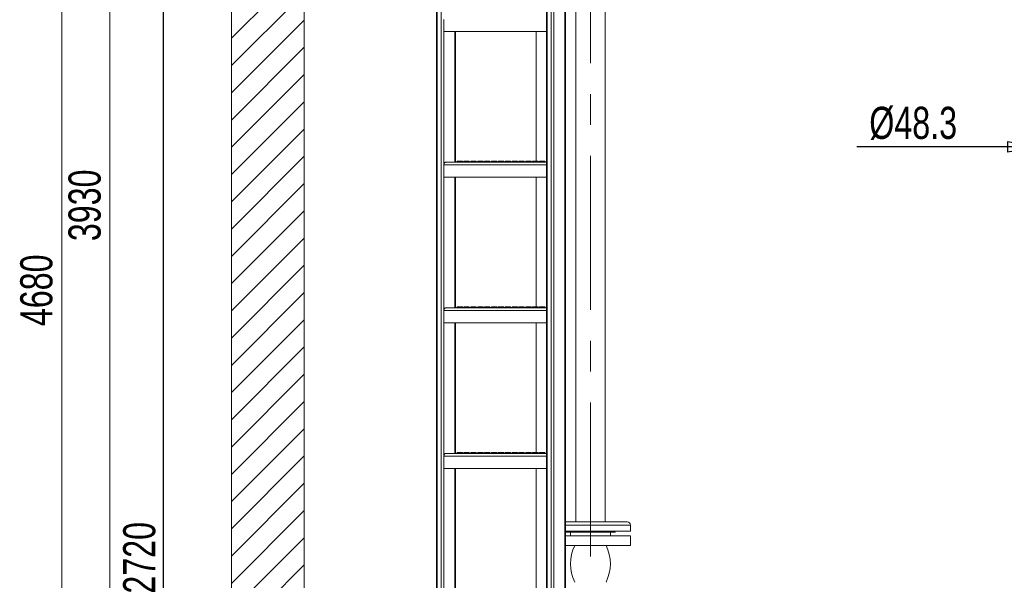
# Model space of a CAD drawing. Header units: millimetres. Extents: x 42 to 14105, y 484 to 9997.
# Tile 34 of 132: x 4119 to 6146, y 5734 to 6889. Entities that reach past the tile are written whole.
import ezdxf

# ---------------------------------------------------------------- set-up
doc = ezdxf.new("R2010")
doc.units = ezdxf.units.MM
doc.header["$LTSCALE"] = 25
doc.header["$PDSIZE"] = -1
doc.linetypes.add('CENTERX2', pattern=[20.32, 12.7, -2.54, 2.54, -2.54])
doc.styles.add('SLDTEXTSTYLE0', font='TXT', dxfattribs={"width": 0.75})
doc.dimstyles.new('SLDDIMSTYLE1', dxfattribs={"dimtxt": 66.145833, "dimasz": 66.145833, "dimexe": 0, "dimexo": 0.0625, "dimgap": 16.536458, "dimtad": 1, "dimdec": 0, "dimrnd": 1e-09, "dimzin": 12, "dimdsep": 46, "dimtxsty": 'SLDTEXTSTYLE0', "dimblk1": 'CLOSED', "dimblk2": 'CLOSED', "dimsah": 1, "dimcen": 0.09, "dimadec": 0, "dimazin": 3, "dimtfac": 1, "dimtdec": 0, "dimtofl": 0, "dimtmove": 0, "dimatfit": 3, "dimldrblk": 'CLOSED', "dimfxl": 1, "dimfrac": 2, "dimtolj": 1, "dimtzin": 12, "dimarcsym": 0})
doc.dimstyles.new('SLDDIMSTYLE3', dxfattribs={"dimtxt": 66.145833, "dimasz": 66.145833, "dimexe": 0, "dimexo": 0.0625, "dimgap": 16.536458, "dimtad": 1, "dimrnd": 1e-09, "dimzin": 12, "dimdsep": 46, "dimtxsty": 'SLDTEXTSTYLE0', "dimblk1": 'CLOSED', "dimblk2": 'CLOSED', "dimsah": 1, "dimcen": 0.09, "dimadec": 0, "dimazin": 3, "dimtfac": 1, "dimtmove": 0, "dimatfit": 0, "dimldrblk": 'CLOSED', "dimfxl": 1, "dimfrac": 2, "dimtolj": 1, "dimtzin": 12, "dimarcsym": 0})

# ---------------------------------------------------------------- blocks, each defined once
blk = doc.blocks.new('SW_HATCH_0')
at = {"color": 0, "linetype": 'Continuous', "lineweight": 0}
for p, q in [((-2000, 2770.8), (-2150, 2620.8)), ((-2000, 2714.6), (-2150, 2564.6)), ((-2000, 2658.5), (-2150, 2508.5)), ((-2000, 2602.4), (-2150, 2452.4)), ((-2000, 2546.3), (-2150, 2396.3)), ((-2000, 2490.1), (-2150, 2340.1)), ((-2000, 2434), (-2150, 2284)), ((-2000, 2377.9), (-2150, 2227.9)), ((-2000, 2321.7), (-2150, 2171.7)), ((-2000, 2265.6), (-2150, 2115.6)), ((-2000, 2209.5), (-2150, 2059.5)), ((-2000, 2153.4), (-2150, 2003.4)), ((-2000, 2097.2), (-2150, 1947.2)), ((-2000, 2041.1), (-2150, 1891.1)), ((-2000, 1985), (-2150, 1835)), ((-2000, 1928.9), (-2150, 1778.9)), ((-2000, 1872.7), (-2150, 1722.7)), ((-2000, 1816.6), (-2150, 1666.6)), ((-2000, 1760.5), (-2150, 1610.5)), ((-2000, 1704.4), (-2150, 1554.4)), ((-2000, 1648.2), (-2150, 1498.2)), ((-2000, 1592.1), (-2150, 1442.1)), ((-2000, 1536), (-2150, 1386))]:
    blk.add_line(p, q, dxfattribs=at)
blk = doc.blocks.new('_CLOSED')
at = {"color": 0, "linetype": 'ByBlock', "lineweight": -2}
for p, q in [((-1, 0.166667), (0, 0)), ((-1, 0.166667), (-1, -0.166667)), ((0, 0), (-1, -0.166667)), ((0, 0), (-1, 0))]:
    blk.add_line(p, q, dxfattribs=at)
blk = doc.blocks.new('_D_2')
at = {"color": 7, "linetype": 'Continuous', "lineweight": 0}
for p, q in [((4529.9, 8495.7), (4279.9, 8495.7)), ((4304.9, 8495.7), (4304.9, 4565.7)), ((4679.9, 4565.7), (4279.9, 4565.7))]:
    blk.add_line(p, q, dxfattribs=at)
at = {"color": 7, "linetype": 'Continuous', "lineweight": 0, "xscale": 66.14583333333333, "yscale": 66.14583333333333}
for p, rotation in [((4304.9, 8495.7, 359.8), 90.0000000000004), ((4304.9, 4565.7, 359.8), 270.0000000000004)]:
    blk.add_blockref('_CLOSED', p, dxfattribs=dict(at, rotation=rotation))
at = {"color": 7, "linetype": 'Continuous', "lineweight": 0, "insert": (4219.6, 6432.9), "char_height": 66.15, "attachment_point": 1, "rotation": 90, "style": 'SLDTEXTSTYLE0'}
blk.add_mtext('3930', dxfattribs=at)
blk = doc.blocks.new('_D_3')
at = {"color": 7, "linetype": 'Continuous', "lineweight": 0}
for p, q in [((4529.9, 8695.7), (4180.6, 8695.7)), ((4205.6, 8695.7), (4205.6, 4015.7)), ((4529.9, 4015.7), (4180.6, 4015.7))]:
    blk.add_line(p, q, dxfattribs=at)
at = {"color": 7, "linetype": 'Continuous', "lineweight": 0, "xscale": 66.14583333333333, "yscale": 66.14583333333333}
for p, rotation in [((4205.6, 8695.7, 359.8), 90.0000000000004), ((4205.6, 4015.7, 359.8), 270.0000000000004)]:
    blk.add_blockref('_CLOSED', p, dxfattribs=dict(at, rotation=rotation))
at = {"color": 7, "linetype": 'Continuous', "lineweight": 0, "insert": (4120.3, 6257.9), "char_height": 66.15, "attachment_point": 1, "rotation": 90, "style": 'SLDTEXTSTYLE0'}
blk.add_mtext('4680', dxfattribs=at)
blk = doc.blocks.new('_D_6')
at = {"color": 0, "linetype": 'Continuous', "lineweight": -2}
for p, q in [((4584.8, 7285.7), (4414.8, 7285.7)), ((4414.8, 7219.5), (4414.8, 4631.8)), ((4704.8, 4565.7), (4414.8, 4565.7))]:
    blk.add_line(p, q, dxfattribs=at)
at = {"layer": 'Defpoints', "color": 0}
for p in [(4584.9, 7285.7), (4414.8, 4565.7), (4704.9, 4565.7)]:
    blk.add_point(p, dxfattribs=at)
at = {"color": 0, "linetype": 'ByBlock', "lineweight": -2, "xscale": 66.14583333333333, "yscale": 66.14583333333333, "zscale": 66.14583333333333}
for p, rotation in [((4414.8, 7285.7), 90.00000000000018), ((4414.8, 4565.7), 270.0000000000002)]:
    blk.add_blockref('_CLOSED', p, dxfattribs=dict(at, rotation=rotation))
at = {"color": 0, "lineweight": 0, "insert": (4332.1, 5780.7), "char_height": 66.15, "attachment_point": 2, "rotation": 90, "style": 'SLDTEXTSTYLE0'}
blk.add_mtext('\\A1;2720', dxfattribs=at)
blk = doc.blocks.new('_D_8')
at = {"color": 0, "linetype": 'Continuous', "lineweight": -2}
for p, q in [((6152.6, 6627), (5842.4, 6627)), ((6218.7, 6351.4), (6218.7, 6627)), ((6218.7, 6627), (6267, 6627)), ((6267, 6351.4), (6267, 6627)), ((6333.2, 6627), (6399.3, 6627))]:
    blk.add_line(p, q, dxfattribs=at)
at = {"layer": 'Defpoints', "color": 0}
for p in [(6267, 6627), (6218.7, 6351.3), (6267, 6351.3)]:
    blk.add_point(p, dxfattribs=at)
at = {"color": 0, "linetype": 'ByBlock', "lineweight": -2, "xscale": 66.14583333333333, "yscale": 66.14583333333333, "zscale": 66.14583333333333}
blk.add_blockref('_CLOSED', (6218.7, 6627), dxfattribs=at)
at = {"color": 0, "linetype": 'ByBlock', "lineweight": -2, "xscale": 66.14583333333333, "yscale": 66.14583333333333, "zscale": 66.14583333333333, "rotation": 180}
blk.add_blockref('_CLOSED', (6267, 6627), dxfattribs=at)
at = {"color": 0, "lineweight": 0, "insert": (5958.2, 6709.7), "char_height": 66.146, "attachment_point": 2, "style": 'SLDTEXTSTYLE0'}
blk.add_mtext('\\A1;%%c48.3', dxfattribs=at)

msp = doc.modelspace()

# ---------------------------------------------------------------- linework, layer by layer
at = {"color": 7, "linetype": 'Continuous', "lineweight": 15}
for p, q in [((4977.135, 7820.951), (4977.135, 4965.688)), ((5203.409, 7820.951), (5203.409, 4965.688)), ((5242.522, 4745.688), (5242.522, 7820.951)), ((4554.881, 7234.188), (4554.881, 4165.688)), ((4704.881, 7234.188), (4704.881, 4165.688)), ((5263.731, 7209.688), (5263.731, 5854.838)), ((5324.031, 5854.838), (5324.031, 7209.688)), ((4992.095, 6864.688), (4992.095, 6889.788)), ((5203.409, 6864.688), (4992.095, 6864.688)), ((5016.247, 6595.688), (5016.247, 6864.688)), ((5182.342, 6864.688), (5182.342, 6597.474)), ((4992.095, 6564.688), (4992.095, 6589.788)), ((5203.409, 6595.688), (4996.267, 6595.688)), ((5020.041, 6597.474), (5019.442, 6596.76)), ((5020.041, 6597.474), (5029.91, 6597.474)), ((5030.509, 6596.76), (5029.91, 6597.474)), ((5034.183, 6597.474), (5033.584, 6596.76)), ((5034.183, 6597.474), (5044.052, 6597.474)), ((5044.651, 6596.76), (5044.052, 6597.474)), ((5048.325, 6597.474), (5047.726, 6596.76)), ((5048.325, 6597.474), (5058.194, 6597.474)), ((5058.793, 6596.76), (5058.194, 6597.474)), ((5062.467, 6597.474), (5061.868, 6596.76)), ((5062.467, 6597.474), (5072.336, 6597.474)), ((5072.935, 6596.76), (5072.336, 6597.474)), ((5076.61, 6597.474), (5076.011, 6596.76)), ((5076.61, 6597.474), (5086.478, 6597.474)), ((5087.077, 6596.76), (5086.478, 6597.474)), ((5090.752, 6597.474), (5090.153, 6596.76)), ((5090.752, 6597.474), (5100.62, 6597.474)), ((5101.219, 6596.76), (5100.62, 6597.474)), ((5104.894, 6597.474), (5104.295, 6596.76)), ((5104.894, 6597.474), (5114.763, 6597.474)), ((5115.362, 6596.76), (5114.763, 6597.474)), ((5119.036, 6597.474), (5118.437, 6596.76)), ((5119.036, 6597.474), (5128.905, 6597.474)), ((5129.504, 6596.76), (5128.905, 6597.474)), ((5133.178, 6597.474), (5132.579, 6596.76)), ((5133.178, 6597.474), (5143.047, 6597.474)), ((5143.646, 6596.76), (5143.047, 6597.474)), ((5147.32, 6597.474), (5146.721, 6596.76)), ((5147.32, 6597.474), (5157.189, 6597.474)), ((5157.788, 6596.76), (5157.189, 6597.474)), ((5161.462, 6597.474), (5160.863, 6596.76)), ((5161.462, 6597.474), (5171.331, 6597.474)), ((5171.93, 6596.76), (5171.331, 6597.474)), ((5175.605, 6597.474), (5175.005, 6596.76)), ((5175.605, 6597.474), (5185.473, 6597.474)), ((5186.072, 6596.76), (5185.473, 6597.474)), ((5189.747, 6597.474), (5189.148, 6596.76)), ((5189.747, 6597.474), (5199.615, 6597.474)), ((5200.214, 6596.76), (5199.615, 6597.474)), ((5203.409, 6564.688), (4992.095, 6564.688)), ((5016.247, 6295.688), (5016.247, 6564.688)), ((5182.342, 6564.688), (5182.342, 6297.474)), ((4992.095, 6264.688), (4992.095, 6289.788)), ((5203.409, 6295.688), (4996.267, 6295.688)), ((5020.041, 6297.474), (5019.442, 6296.76)), ((5020.041, 6297.474), (5029.91, 6297.474)), ((5030.509, 6296.76), (5029.91, 6297.474)), ((5034.183, 6297.474), (5033.584, 6296.76)), ((5034.183, 6297.474), (5044.052, 6297.474)), ((5044.651, 6296.76), (5044.052, 6297.474)), ((5048.325, 6297.474), (5047.726, 6296.76)), ((5048.325, 6297.474), (5058.194, 6297.474)), ((5058.793, 6296.76), (5058.194, 6297.474)), ((5062.467, 6297.474), (5061.868, 6296.76)), ((5062.467, 6297.474), (5072.336, 6297.474)), ((5072.935, 6296.76), (5072.336, 6297.474)), ((5076.61, 6297.474), (5076.011, 6296.76)), ((5076.61, 6297.474), (5086.478, 6297.474)), ((5087.077, 6296.76), (5086.478, 6297.474)), ((5090.752, 6297.474), (5090.153, 6296.76)), ((5090.752, 6297.474), (5100.62, 6297.474)), ((5101.219, 6296.76), (5100.62, 6297.474)), ((5104.894, 6297.474), (5104.295, 6296.76)), ((5104.894, 6297.474), (5114.763, 6297.474)), ((5115.362, 6296.76), (5114.763, 6297.474)), ((5119.036, 6297.474), (5118.437, 6296.76)), ((5119.036, 6297.474), (5128.905, 6297.474)), ((5129.504, 6296.76), (5128.905, 6297.474)), ((5133.178, 6297.474), (5132.579, 6296.76)), ((5133.178, 6297.474), (5143.047, 6297.474)), ((5143.646, 6296.76), (5143.047, 6297.474)), ((5147.32, 6297.474), (5146.721, 6296.76)), ((5147.32, 6297.474), (5157.189, 6297.474)), ((5157.788, 6296.76), (5157.189, 6297.474)), ((5161.462, 6297.474), (5160.863, 6296.76)), ((5161.462, 6297.474), (5171.331, 6297.474)), ((5171.93, 6296.76), (5171.331, 6297.474)), ((5175.605, 6297.474), (5175.005, 6296.76)), ((5175.605, 6297.474), (5185.473, 6297.474)), ((5186.072, 6296.76), (5185.473, 6297.474)), ((5189.747, 6297.474), (5189.148, 6296.76)), ((5189.747, 6297.474), (5199.615, 6297.474)), ((5200.214, 6296.76), (5199.615, 6297.474)), ((5203.409, 6264.688), (4992.095, 6264.688)), ((5016.247, 5995.688), (5016.247, 6264.688)), ((5182.342, 6264.688), (5182.342, 5997.474)), ((4992.095, 5964.688), (4992.095, 5989.788)), ((5203.409, 5995.688), (4996.267, 5995.688)), ((5020.041, 5997.474), (5019.442, 5996.76)), ((5020.041, 5997.474), (5029.91, 5997.474)), ((5030.509, 5996.76), (5029.91, 5997.474)), ((5034.183, 5997.474), (5033.584, 5996.76)), ((5034.183, 5997.474), (5044.052, 5997.474)), ((5044.651, 5996.76), (5044.052, 5997.474)), ((5048.325, 5997.474), (5047.726, 5996.76)), ((5048.325, 5997.474), (5058.194, 5997.474)), ((5058.793, 5996.76), (5058.194, 5997.474)), ((5062.467, 5997.474), (5061.868, 5996.76)), ((5062.467, 5997.474), (5072.336, 5997.474)), ((5072.935, 5996.76), (5072.336, 5997.474)), ((5076.61, 5997.474), (5076.011, 5996.76)), ((5076.61, 5997.474), (5086.478, 5997.474)), ((5087.077, 5996.76), (5086.478, 5997.474)), ((5090.752, 5997.474), (5090.153, 5996.76)), ((5090.752, 5997.474), (5100.62, 5997.474)), ((5101.219, 5996.76), (5100.62, 5997.474)), ((5104.894, 5997.474), (5104.295, 5996.76)), ((5104.894, 5997.474), (5114.763, 5997.474)), ((5115.362, 5996.76), (5114.763, 5997.474)), ((5119.036, 5997.474), (5118.437, 5996.76)), ((5119.036, 5997.474), (5128.905, 5997.474)), ((5129.504, 5996.76), (5128.905, 5997.474)), ((5133.178, 5997.474), (5132.579, 5996.76)), ((5133.178, 5997.474), (5143.047, 5997.474)), ((5143.646, 5996.76), (5143.047, 5997.474)), ((5147.32, 5997.474), (5146.721, 5996.76)), ((5147.32, 5997.474), (5157.189, 5997.474)), ((5157.788, 5996.76), (5157.189, 5997.474)), ((5161.462, 5997.474), (5160.863, 5996.76)), ((5161.462, 5997.474), (5171.331, 5997.474)), ((5171.93, 5996.76), (5171.331, 5997.474)), ((5175.605, 5997.474), (5175.005, 5996.76)), ((5175.605, 5997.474), (5185.473, 5997.474)), ((5186.072, 5996.76), (5185.473, 5997.474)), ((5189.747, 5997.474), (5189.148, 5996.76)), ((5189.747, 5997.474), (5199.615, 5997.474)), ((5200.214, 5996.76), (5199.615, 5997.474)), ((5203.409, 5964.688), (4992.095, 5964.688)), ((5016.247, 5695.688), (5016.247, 5964.688)), ((5182.342, 5964.688), (5182.342, 5697.474)), ((5347.267, 5854.838), (5242.522, 5854.838)), ((5369.381, 5854.838), (5347.267, 5854.838)), ((5376.381, 5835.338), (5376.381, 5847.838)), ((5352.217, 5835.338), (5242.522, 5835.338)), ((5376.381, 5825.838), (5242.522, 5825.838)), ((5242.881, 5835.338), (5242.881, 5833.338)), ((5256.145, 5833.338), (5242.881, 5833.338)), ((5252.881, 5833.338), (5252.881, 5825.838)), ((5344.881, 5833.338), (5256.145, 5833.338)), ((5334.881, 5825.838), (5334.881, 5833.338)), ((5344.881, 5833.338), (5344.881, 5835.338)), ((5376.381, 5835.338), (5352.217, 5835.338)), ((5376.381, 5805.838), (5376.381, 5825.838)), ((5376.381, 5805.838), (5242.522, 5805.838))]:
    msp.add_line(p, q, dxfattribs=at)
at = {"color": 8, "linetype": 'Continuous', "lineweight": 15}
for p, q in [((4978.306, 4965.688), (4978.306, 7820.951)), ((4986.792, 4745.688), (4986.792, 7820.951)), ((5204.581, 4965.688), (5204.581, 7820.951)), ((5213.066, 4745.688), (5213.066, 7820.951)), ((5218.723, 4745.688), (5218.723, 7820.951)), ((5241.35, 4745.688), (5241.35, 7820.951)), ((4992.448, 6592.165), (4992.448, 6864.688)), ((5015.076, 6595.688), (5015.076, 6864.688)), ((5203.409, 6589.788), (4992.095, 6589.788)), ((5019.442, 6596.76), (5030.509, 6596.76)), ((5033.584, 6596.76), (5044.651, 6596.76)), ((5047.726, 6596.76), (5058.793, 6596.76)), ((5061.868, 6596.76), (5072.935, 6596.76)), ((5076.011, 6596.76), (5087.077, 6596.76)), ((5090.153, 6596.76), (5101.219, 6596.76)), ((5104.295, 6596.76), (5115.362, 6596.76)), ((5118.437, 6596.76), (5129.504, 6596.76)), ((5132.579, 6596.76), (5143.646, 6596.76)), ((5146.721, 6596.76), (5157.788, 6596.76)), ((5160.863, 6596.76), (5171.93, 6596.76)), ((5175.005, 6596.76), (5186.072, 6596.76)), ((5189.148, 6596.76), (5200.214, 6596.76)), ((4992.448, 6292.165), (4992.448, 6564.688)), ((5015.076, 6295.688), (5015.076, 6564.688)), ((5203.409, 6289.788), (4992.095, 6289.788)), ((5019.442, 6296.76), (5030.509, 6296.76)), ((5033.584, 6296.76), (5044.651, 6296.76)), ((5047.726, 6296.76), (5058.793, 6296.76)), ((5061.868, 6296.76), (5072.935, 6296.76)), ((5076.011, 6296.76), (5087.077, 6296.76)), ((5090.153, 6296.76), (5101.219, 6296.76)), ((5104.295, 6296.76), (5115.362, 6296.76)), ((5118.437, 6296.76), (5129.504, 6296.76)), ((5132.579, 6296.76), (5143.646, 6296.76)), ((5146.721, 6296.76), (5157.788, 6296.76)), ((5160.863, 6296.76), (5171.93, 6296.76)), ((5175.005, 6296.76), (5186.072, 6296.76)), ((5189.148, 6296.76), (5200.214, 6296.76)), ((4992.448, 5992.165), (4992.448, 6264.688)), ((5015.076, 5995.688), (5015.076, 6264.688)), ((5203.409, 5989.788), (4992.095, 5989.788)), ((5019.442, 5996.76), (5030.509, 5996.76)), ((5033.584, 5996.76), (5044.651, 5996.76)), ((5047.726, 5996.76), (5058.793, 5996.76)), ((5061.868, 5996.76), (5072.935, 5996.76)), ((5076.011, 5996.76), (5087.077, 5996.76)), ((5090.153, 5996.76), (5101.219, 5996.76)), ((5104.295, 5996.76), (5115.362, 5996.76)), ((5118.437, 5996.76), (5129.504, 5996.76)), ((5132.579, 5996.76), (5143.646, 5996.76)), ((5146.721, 5996.76), (5157.788, 5996.76)), ((5160.863, 5996.76), (5171.93, 5996.76)), ((5175.005, 5996.76), (5186.072, 5996.76)), ((5189.148, 5996.76), (5200.214, 5996.76)), ((4992.448, 5692.165), (4992.448, 5964.688)), ((5015.076, 5695.688), (5015.076, 5964.688)), ((5352.217, 5847.838), (5242.522, 5847.838)), ((5376.381, 5847.838), (5352.217, 5847.838))]:
    msp.add_line(p, q, dxfattribs=at)
at = {"color": 7, "linetype": 'CENTERX2', "lineweight": 0}
msp.add_line((5293.881, 5783.338), (5293.881, 7209.688), dxfattribs=at)
at = {"color": 7, "linetype": 'Continuous', "lineweight": 15, "flags": 128}
for points in [[(4992.095, 6589.788), (4992.175, 6590.939), (4992.413, 6592.046), (4992.798, 6593.066), (4993.317, 6593.96), (4993.949, 6594.694), (4994.67, 6595.239), (4995.453, 6595.575), (4996.267, 6595.688)], [(4992.095, 6289.788), (4992.175, 6290.939), (4992.413, 6292.046), (4992.798, 6293.066), (4993.317, 6293.96), (4993.949, 6294.694), (4994.67, 6295.239), (4995.453, 6295.575), (4996.267, 6295.688)], [(4992.095, 5989.788), (4992.175, 5990.939), (4992.413, 5992.046), (4992.798, 5993.066), (4993.317, 5993.96), (4993.949, 5994.694), (4994.67, 5995.239), (4995.453, 5995.575), (4996.267, 5995.688)]]:
    msp.add_lwpolyline(points, dxfattribs=at)
at = {"color": 7, "linetype": 'Continuous', "lineweight": 15}
for centre, radius, start, end in [((5017.144, 6598.688), 3, 270, 320), ((5032.807, 6598.688), 3, 220, 255.315862), ((5031.286, 6598.688), 3, 270, 320), ((5046.949, 6598.688), 3, 220, 255.315862), ((5045.428, 6598.688), 3, 270, 320), ((5061.091, 6598.688), 3, 220, 255.315862), ((5059.57, 6598.688), 3, 270, 320), ((5075.233, 6598.688), 3, 220, 255.315862), ((5073.712, 6598.688), 3, 270, 320), ((5089.375, 6598.688), 3, 220, 255.315862), ((5087.855, 6598.688), 3, 270, 320), ((5103.518, 6598.688), 3, 220, 255.315862), ((5101.997, 6598.688), 3, 270, 320), ((5117.66, 6598.688), 3, 220, 255.315862), ((5116.139, 6598.688), 3, 270, 320), ((5131.802, 6598.688), 3, 220, 255.315862), ((5130.281, 6598.688), 3, 270, 320), ((5145.944, 6598.688), 3, 220, 255.315862), ((5144.423, 6598.688), 3, 270, 320), ((5160.086, 6598.688), 3, 220, 255.315862), ((5158.565, 6598.688), 3, 270, 320), ((5174.228, 6598.688), 3, 220, 255.315862), ((5172.707, 6598.688), 3, 270, 320), ((5188.37, 6598.688), 3, 220, 255.315862), ((5186.849, 6598.688), 3, 270, 320), ((5202.513, 6598.688), 3, 220, 270), ((5017.144, 6298.688), 3, 270, 320), ((5032.807, 6298.688), 3, 220, 255.315862), ((5031.286, 6298.688), 3, 270, 320), ((5046.949, 6298.688), 3, 220, 255.315862), ((5045.428, 6298.688), 3, 270, 320), ((5061.091, 6298.688), 3, 220, 255.315862), ((5059.57, 6298.688), 3, 270, 320), ((5075.233, 6298.688), 3, 220, 255.315862), ((5073.712, 6298.688), 3, 270, 320), ((5089.375, 6298.688), 3, 220, 255.315862), ((5087.855, 6298.688), 3, 270, 320), ((5103.518, 6298.688), 3, 220, 255.315862), ((5101.997, 6298.688), 3, 270, 320), ((5117.66, 6298.688), 3, 220, 255.315862), ((5116.139, 6298.688), 3, 270, 320), ((5131.802, 6298.688), 3, 220, 255.315862), ((5130.281, 6298.688), 3, 270, 320), ((5145.944, 6298.688), 3, 220, 255.315862), ((5144.423, 6298.688), 3, 270, 320), ((5160.086, 6298.688), 3, 220, 255.315862), ((5158.565, 6298.688), 3, 270, 320), ((5174.228, 6298.688), 3, 220, 255.315862), ((5172.707, 6298.688), 3, 270, 320), ((5188.37, 6298.688), 3, 220, 255.315862), ((5186.849, 6298.688), 3, 270, 320), ((5202.513, 6298.688), 3, 220, 270), ((5017.144, 5998.688), 3, 270, 320), ((5032.807, 5998.688), 3, 220, 255.315862), ((5031.286, 5998.688), 3, 270, 320), ((5046.949, 5998.688), 3, 220, 255.315862), ((5045.428, 5998.688), 3, 270, 320), ((5061.091, 5998.688), 3, 220, 255.315862), ((5059.57, 5998.688), 3, 270, 320), ((5075.233, 5998.688), 3, 220, 255.315862), ((5073.712, 5998.688), 3, 270, 320), ((5089.375, 5998.688), 3, 220, 255.315862), ((5087.855, 5998.688), 3, 270, 320), ((5103.518, 5998.688), 3, 220, 255.315862), ((5101.997, 5998.688), 3, 270, 320), ((5117.66, 5998.688), 3, 220, 255.315862), ((5116.139, 5998.688), 3, 270, 320), ((5131.802, 5998.688), 3, 220, 255.315862), ((5130.281, 5998.688), 3, 270, 320), ((5145.944, 5998.688), 3, 220, 255.315862), ((5144.423, 5998.688), 3, 270, 320), ((5160.086, 5998.688), 3, 220, 255.315862), ((5158.565, 5998.688), 3, 270, 320), ((5174.228, 5998.688), 3, 220, 255.315862), ((5172.707, 5998.688), 3, 270, 320), ((5188.37, 5998.688), 3, 220, 255.315862), ((5186.849, 5998.688), 3, 270, 320), ((5202.513, 5998.688), 3, 220, 270), ((5369.381, 5847.838), 7, 0, 90), ((5337.672, 5768.338), 84.791, 153.751702, 206.248298), ((5250.089, 5768.338), 84.791, 333.751702, 26.248298)]:
    msp.add_arc(centre, radius, start, end, dxfattribs=at)

# ---------------------------------------------------------------- block references
at = {"color": 7, "linetype": 'Continuous', "lineweight": 0}
msp.add_blockref('SW_HATCH_0', (6704.881, 4229.916), dxfattribs=at)

# ---------------------------------------------------------------- dimensions: what is measured, and where the dimension line sits
for base, p1, p2, picture, middle in [((4205.614, 4015.688), (4554.881, 8695.688), (4554.881, 4015.688), '_D_3', (4205.614, 6355.688)), ((4304.881, 4565.688), (4554.881, 8495.688), (4704.881, 4565.688), '_D_2', (4304.881, 6530.688)), ((4414.785, 4565.688), (4584.881, 7285.688), (4704.881, 4565.688), '_D_6', (4414.785, 5780.688))]:
    dim = msp.add_linear_dim(base=base, p1=p1, p2=p2, angle=90, dimstyle='SLDDIMSTYLE1', dxfattribs=at)
    dim.commit()
    dim.dimension.update_dxf_attribs({"geometry": picture, "text_midpoint": middle, "dimtype": 160})
dim = msp.add_linear_dim(base=(6267.031, 6626.973), p1=(6218.731, 6351.338), p2=(6267.031, 6351.338), text='%%c<>', dimstyle='SLDDIMSTYLE3', dxfattribs=at)
dim.commit()
dim.dimension.update_dxf_attribs({"geometry": '_D_8', "text_midpoint": (5958.179, 6626.973), "dimtype": 160})

doc.saveas('drawing.dxf')
